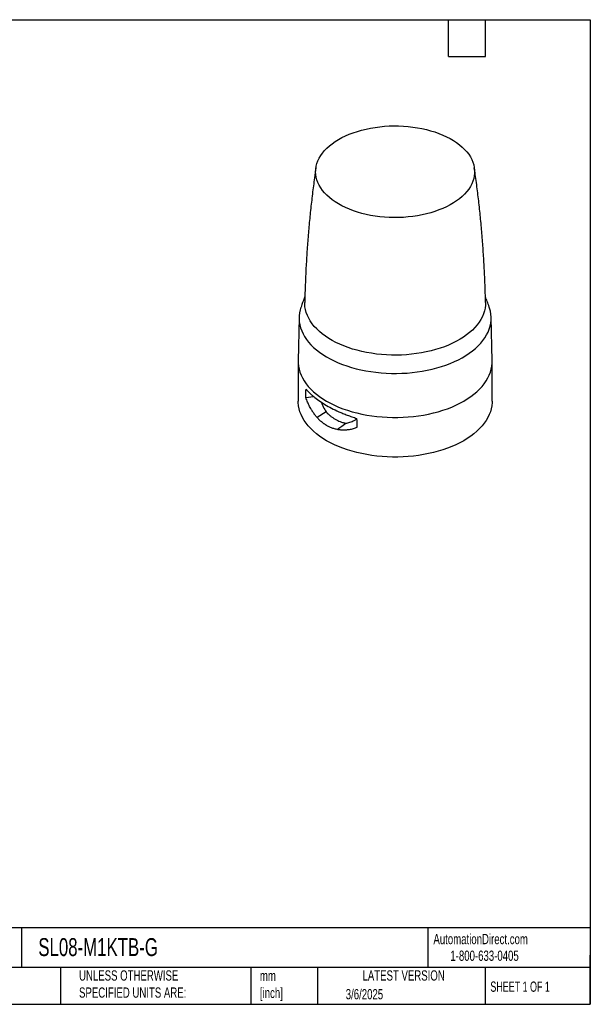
# Model space of a CAD drawing. Header units: millimetres. Extents: x 13 to 546, y 13 to 419.
# Tile 14 of 14: x 311 to 546, y 13 to 419. Entities that reach past the tile are written whole.
import ezdxf

# ---------------------------------------------------------------- set-up
doc = ezdxf.new("R2010")
doc.units = ezdxf.units.MM
doc.header["$LTSCALE"] = 2
doc.linetypes.add('SLD-Solid', pattern=[0])
doc.layers.add('TEXT', color=140, linetype='SLD-Solid', lineweight=25)
doc.styles.add('SLDTEXTSTYLE0', font='TXT', dxfattribs={"width": 0.7})
doc.styles.add('SLDTEXTSTYLE1', font='TXT', dxfattribs={"width": 0.65})

msp = doc.modelspace()

# ---------------------------------------------------------------- linework, layer by layer
for p, q in [((425.985, 296.239), (425.601, 278.278)), ((505.595, 278.278), (505.211, 296.239)), ((425.598, 277.993), (425.598, 261.662)), ((505.598, 261.662), (505.598, 277.993)), ((428.772, 263.1), (431.87, 263.64)), ((437.155, 257.179), (433.427, 254.894))]:
    msp.add_line(p, q)
at = {"flags": 128}
for points in [[(465.087, 375.277), (467.049, 375.261), (469.006, 375.177), (470.951, 375.026), (472.876, 374.807), (474.776, 374.523), (476.642, 374.174), (478.469, 373.761), (480.251, 373.285), (481.979, 372.749), (483.649, 372.154), (485.254, 371.503), (486.789, 370.797), (488.248, 370.039), (489.626, 369.233), (490.919, 368.38), (492.12, 367.485), (493.226, 366.549), (494.234, 365.577), (495.139, 364.572), (495.938, 363.537), (496.629, 362.477), (497.208, 361.395), (497.675, 360.294), (498.026, 359.18), (498.262, 358.055), (498.381, 356.924), (498.382, 355.792), (498.266, 354.661), (498.033, 353.536), (497.684, 352.421), (497.22, 351.321), (496.642, 350.238), (495.954, 349.177), (495.157, 348.142), (494.254, 347.136), (493.249, 346.163), (492.144, 345.227), (490.945, 344.33), (489.655, 343.477), (488.279, 342.669), (486.821, 341.911), (485.288, 341.204), (483.684, 340.551), (482.015, 339.955), (480.288, 339.418), (478.508, 338.941), (476.682, 338.526), (474.816, 338.175), (472.917, 337.89), (470.992, 337.67), (469.047, 337.517), (467.091, 337.432), (465.129, 337.414), (463.168, 337.464), (461.217, 337.582), (459.281, 337.767), (457.367, 338.018), (455.483, 338.335), (453.636, 338.717), (451.831, 339.161), (450.075, 339.667), (448.375, 340.233), (446.737, 340.857), (445.166, 341.536), (443.668, 342.267), (442.249, 343.05), (440.913, 343.88), (439.666, 344.754), (438.512, 345.67), (437.454, 346.625), (436.498, 347.614), (435.645, 348.634), (434.9, 349.682), (434.264, 350.754), (433.741, 351.845), (433.332, 352.953), (433.038, 354.073), (432.861, 355.202), (432.801, 356.334), (432.858, 357.466), (433.033, 358.595), (433.324, 359.715), (433.731, 360.823), (434.252, 361.915), (434.885, 362.987), (435.628, 364.036), (436.478, 365.057), (437.433, 366.047), (438.488, 367.002), (439.641, 367.919), (440.886, 368.794), (442.22, 369.625), (443.637, 370.408), (445.133, 371.141), (446.703, 371.821), (448.34, 372.446), (450.038, 373.013), (451.793, 373.52), (453.597, 373.966), (455.444, 374.349), (457.327, 374.667), (459.24, 374.92), (461.175, 375.107), (463.127, 375.226), (465.087, 375.277)], [(502.877, 302.413), (502.849, 301.293), (502.706, 300.089), (502.446, 298.891), (502.07, 297.704), (501.58, 296.53), (500.976, 295.374), (500.26, 294.24), (499.436, 293.13), (498.505, 292.049), (497.471, 291), (496.337, 289.986), (495.105, 289.01), (493.781, 288.076), (492.368, 287.186), (490.871, 286.343), (489.295, 285.55), (487.644, 284.809), (485.923, 284.122), (484.139, 283.493), (482.296, 282.922), (480.401, 282.412), (478.459, 281.964), (476.477, 281.579), (474.46, 281.26), (472.416, 281.006), (470.35, 280.818), (468.269, 280.698), (466.18, 280.645), (464.089, 280.66), (462.003, 280.743), (459.928, 280.893), (457.87, 281.11), (455.838, 281.394), (453.835, 281.742), (451.87, 282.155), (449.948, 282.631), (448.076, 283.168), (446.258, 283.765), (444.502, 284.42), (442.811, 285.131), (441.193, 285.895), (439.651, 286.711), (438.191, 287.575), (436.817, 288.485), (435.533, 289.438), (434.344, 290.432), (433.254, 291.462), (432.265, 292.526), (431.382, 293.62), (430.605, 294.741), (429.939, 295.885), (429.385, 297.049), (428.946, 298.229), (428.621, 299.422), (428.413, 300.623), (428.321, 301.829), (428.319, 302.413)], [(426.767, 300.485), (426.409, 299.304), (426.153, 298.074), (426.012, 296.838), (425.987, 295.6), (426.079, 294.362), (426.286, 293.13), (426.609, 291.905), (427.046, 290.693), (427.596, 289.495), (428.258, 288.317), (429.029, 287.161), (429.908, 286.031), (430.891, 284.93), (431.976, 283.862), (433.159, 282.829), (434.438, 281.834), (435.808, 280.881), (437.266, 279.972), (438.806, 279.11), (440.426, 278.297), (442.119, 277.536), (443.881, 276.83), (445.706, 276.179), (447.59, 275.586), (449.527, 275.053), (451.511, 274.582), (453.536, 274.173), (455.597, 273.828), (457.687, 273.548), (459.8, 273.333), (461.93, 273.185), (464.071, 273.104), (466.216, 273.09), (468.36, 273.142), (470.495, 273.262), (472.617, 273.449), (474.717, 273.701), (476.791, 274.018), (478.832, 274.4), (480.834, 274.846), (482.791, 275.353), (484.699, 275.92), (486.55, 276.547), (488.339, 277.23), (490.062, 277.968), (491.713, 278.759), (493.288, 279.601), (494.781, 280.49), (496.189, 281.425), (497.507, 282.402), (498.731, 283.419), (499.858, 284.473), (500.885, 285.561), (501.808, 286.679), (502.625, 287.824), (503.333, 288.993), (503.931, 290.183), (504.416, 291.389), (504.788, 292.609), (505.044, 293.839), (505.185, 295.075), (505.21, 296.313), (505.118, 297.551), (504.911, 298.784), (504.588, 300.008), (504.43, 300.484)], [(425.601, 278.278), (425.613, 277.367), (425.73, 276.119), (425.965, 274.875), (426.315, 273.641), (426.781, 272.42), (427.36, 271.215), (428.052, 270.03), (428.854, 268.868), (429.764, 267.733), (430.778, 266.628), (431.895, 265.556), (433.111, 264.521), (434.422, 263.526), (435.824, 262.572), (437.314, 261.665), (438.887, 260.805), (440.538, 259.995), (442.263, 259.238), (444.056, 258.536), (445.912, 257.891), (447.826, 257.306), (449.792, 256.781), (451.805, 256.318), (453.858, 255.918), (455.945, 255.584), (458.061, 255.315), (460.198, 255.113), (462.352, 254.977), (464.515, 254.91), (466.682, 254.91), (468.845, 254.977), (470.998, 255.113), (473.136, 255.315), (475.252, 255.584), (477.339, 255.918), (479.392, 256.318), (481.405, 256.781), (483.371, 257.306), (485.285, 257.891), (487.141, 258.536), (488.934, 259.238), (490.659, 259.995), (492.31, 260.805), (493.883, 261.665), (495.373, 262.572), (496.775, 263.526), (498.086, 264.521), (499.302, 265.556), (500.419, 266.628), (501.433, 267.733), (502.343, 268.868), (503.145, 270.03), (503.837, 271.215), (504.416, 272.42), (504.882, 273.641), (505.232, 274.875), (505.466, 276.119), (505.584, 277.367), (505.595, 278.278)], [(493.883, 245.334), (492.31, 244.474), (490.659, 243.664), (488.934, 242.907), (487.141, 242.205), (485.285, 241.561), (483.371, 240.975), (481.405, 240.45), (479.392, 239.987), (477.339, 239.588), (475.252, 239.253), (473.136, 238.984), (470.998, 238.782), (468.845, 238.647), (466.682, 238.579), (464.515, 238.579), (462.352, 238.647), (460.198, 238.782), (458.061, 238.984), (455.945, 239.253), (453.858, 239.588), (451.805, 239.987), (449.792, 240.45), (447.826, 240.975), (445.912, 241.561), (444.056, 242.205), (442.263, 242.907), (440.538, 243.664), (438.887, 244.474), (437.314, 245.334), (435.824, 246.242), (434.422, 247.195), (433.111, 248.19), (431.895, 249.226), (430.778, 250.297), (429.764, 251.402), (428.854, 252.537), (428.052, 253.699), (427.36, 254.884), (426.781, 256.089), (426.315, 257.31), (425.965, 258.545), (425.73, 259.788), (425.613, 261.037), (425.598, 261.662)], [(505.598, 261.662), (505.584, 261.037), (505.466, 259.788), (505.232, 258.545), (504.882, 257.31), (504.416, 256.089), (503.837, 254.884), (503.145, 253.699), (502.343, 252.537), (501.433, 251.402), (500.419, 250.297), (499.302, 249.226), (498.086, 248.19), (496.775, 247.195), (495.373, 246.242), (493.883, 245.334)], [(441.829, 250.043), (442.044, 250.202), (442.443, 250.496), (442.841, 250.789), (443.24, 251.083), (443.638, 251.377), (445.204, 252.531)]]:
    msp.add_lwpolyline(points, dxfattribs=at)
for points, knots in [([(432.931, 357.944), (432.731, 356.592), (432.203, 353.007), (431.459, 347.161), (430.688, 340.413), (430.024, 333.643), (429.462, 326.856), (429.003, 320.055), (428.653, 313.244), (428.425, 307.362), (428.357, 303.75), (428.332, 302.413)], [0, 0, 0, 0, 0.0738269, 0.1957369, 0.3177193, 0.4397591, 0.5618421, 0.6839545, 0.8060829, 0.9282142, 1, 1, 1, 1]), ([(502.869, 302.413), (502.83, 304.241), (502.741, 308.339), (502.478, 314.702), (502.105, 321.497), (501.626, 328.278), (501.044, 335.039), (500.362, 341.78), (499.573, 348.494), (498.875, 353.883), (498.404, 357.024), (498.266, 357.944)], [0, 0, 0, 0, 0.0981272, 0.2200774, 0.3419513, 0.4637363, 0.5854198, 0.7069888, 0.82843, 0.9497299, 1, 1, 1, 1]), ([(428.383, 304.827), (428.381, 304.821), (427.938, 303.747), (427.4, 302.303), (426.903, 300.847), (426.781, 300.492)], [0, 0, 0, 0, 0.0042294, 0.7572464, 1, 1, 1, 1]), ([(504.417, 300.491), (504.149, 301.261), (503.643, 302.713), (503.077, 304.136), (502.81, 304.804)], [0, 0, 0, 0, 0.5296372, 1, 1, 1, 1]), ([(428.772, 263.1), (428.772, 263.301), (428.773, 263.704), (428.779, 264.302), (428.788, 264.894), (428.802, 265.481), (428.819, 266.063), (428.834, 266.447), (428.841, 266.638)], [0, 0, 0, 0, 0.1665616, 0.3331257, 0.4997221, 0.6663802, 0.8331297, 1, 1, 1, 1]), ([(428.841, 266.638), (428.929, 266.535), (429.103, 266.328), (429.375, 266.021), (429.654, 265.717), (429.941, 265.416), (430.236, 265.119), (430.537, 264.825), (430.845, 264.534), (431.159, 264.247), (431.48, 263.963), (431.806, 263.682), (432.139, 263.405), (433.071, 262.651), (434.714, 261.447), (437.268, 259.856), (440.072, 258.354), (442.378, 257.289), (444.027, 256.598), (444.932, 256.234), (445.862, 255.877), (446.816, 255.527), (447.794, 255.184), (448.796, 254.849), (449.478, 254.635), (449.821, 254.527)], [0, 0, 0, 0, 0.0216221, 0.0431005, 0.0644353, 0.0856266, 0.1066745, 0.1275792, 0.1483408, 0.1689595, 0.1894355, 0.2097688, 0.2299597, 0.2500083, 0.3756834, 0.4999412, 0.623809, 0.7491198, 0.7837865, 0.8188431, 0.8542902, 0.8901288, 0.9263595, 0.962983, 1, 1, 1, 1]), ([(433.427, 254.894), (433.338, 254.995), (433.158, 255.198), (432.895, 255.511), (432.638, 255.831), (432.385, 256.159), (432.138, 256.494), (431.895, 256.837), (431.658, 257.187), (431.426, 257.544), (431.199, 257.909), (430.977, 258.281), (430.677, 258.805), (430.309, 259.491), (429.887, 260.354), (429.49, 261.243), (429.115, 262.158), (428.886, 262.785), (428.772, 263.1)], [0, 0, 0, 0, 0.0450692, 0.0901722, 0.1353234, 0.1805366, 0.2258261, 0.2712058, 0.3166896, 0.3622912, 0.4080245, 0.453903, 0.4999401, 0.5990707, 0.6985136, 0.7983982, 0.8988519, 1, 1, 1, 1]), ([(435.136, 261.215), (435.406, 260.572), (435.995, 259.166), (436.746, 257.878), (437.155, 257.179)], [0, 0, 0, 0, 0.4570955, 1, 1, 1, 1]), ([(437.155, 257.179), (437.229, 257.098), (437.379, 256.936), (437.611, 256.699), (437.852, 256.464), (438.102, 256.232), (438.361, 256.003), (438.628, 255.776), (439.113, 255.385), (439.842, 254.853), (440.844, 254.227), (441.889, 253.671), (442.794, 253.271), (443.533, 252.993), (444.1, 252.809), (444.655, 252.652), (445.023, 252.571), (445.204, 252.531)], [0, 0, 0, 0, 0.0338011, 0.0682235, 0.1032788, 0.1389776, 0.1753304, 0.2123469, 0.2500363, 0.3728627, 0.5002183, 0.6274977, 0.7502664, 0.8157653, 0.8791845, 0.9405767, 1, 1, 1, 1]), ([(433.427, 254.894), (433.523, 254.789), (433.713, 254.58), (434.004, 254.279), (434.296, 253.989), (434.591, 253.711), (434.888, 253.445), (435.186, 253.19), (435.487, 252.945), (435.79, 252.712), (436.093, 252.489), (436.398, 252.276), (436.704, 252.074), (437.009, 251.882), (437.414, 251.642), (437.924, 251.364), (438.546, 251.063), (439.18, 250.792), (439.827, 250.554), (440.484, 250.349), (441.151, 250.175), (441.602, 250.087), (441.829, 250.043)], [0, 0, 0, 0, 0.0410081, 0.0815213, 0.1215678, 0.1611748, 0.2003686, 0.2391744, 0.2776144, 0.3156912, 0.353397, 0.3907246, 0.4276669, 0.4642176, 0.5003707, 0.5709721, 0.6419016, 0.7130698, 0.7843883, 0.855882, 0.9277009, 1, 1, 1, 1]), ([(445.204, 252.531), (445.793, 252.662), (446.975, 252.925), (448.521, 253.569), (449.447, 254.119), (449.829, 254.346)], [0, 0, 0, 0, 0.3683962, 0.73968487, 1, 1, 1, 1]), ([(441.829, 250.043), (441.95, 250.022), (442.206, 249.978), (442.614, 249.922), (443.065, 249.873), (443.56, 249.837), (444.097, 249.815), (444.676, 249.815), (445.296, 249.839), (445.996, 249.895), (446.762, 249.995), (447.577, 250.146), (448.387, 250.339), (449.191, 250.571), (449.72, 250.76), (449.985, 250.854)], [0, 0, 0, 0, 0.0446585, 0.0944982, 0.1495064, 0.2096387, 0.2748111, 0.3449428, 0.4200005, 0.4999494, 0.5996483, 0.6993111, 0.7991662, 0.8993683, 1, 1, 1, 1])]:
    msp.add_open_spline(points, degree=3, knots=knots)
msp.add_open_spline([(449.985, 250.854), (449.985, 252.067), (449.93, 253.291), (449.821, 254.527)], degree=3)
at = {"layer": 'TEXT'}
for p, q in [((12.7, 419.1), (546.1, 419.1)), ((487.68, 403.86), (487.68, 419.1)), ((502.92, 403.86), (502.92, 419.1)), ((546.1, 419.1), (546.1, 12.7)), ((487.68, 403.86), (502.92, 403.86)), ((546.1, 44.252), (12.7, 44.252)), ((311.518, 44.252), (311.518, 27.94)), ((479.151, 44.252), (479.151, 27.94)), ((546.1, 12.7), (546.1, 33.02)), ((546.1, 27.94), (12.7, 27.94)), ((327.56, 27.94), (327.56, 12.7)), ((406.049, 27.94), (406.049, 12.7)), ((433.624, 27.94), (433.624, 12.7)), ((502.697, 27.94), (502.697, 12.7)), ((12.7, 12.7), (546.1, 12.7))]:
    msp.add_line(p, q, dxfattribs=at)

# ---------------------------------------------------------------- texts
for s, insert, char_height, attachment_point, style in [('AutomationDirect.com', (481.39, 41.753), 4.23333, 1, 'SLDTEXTSTYLE0'), ('SL08-M1KTB-G', (318.415, 40.013), 7.40833, 1, 'SLDTEXTSTYLE0'), ('1-800-633-0405', (488.383, 34.874), 4.23333, 1, 'SLDTEXTSTYLE0'), ('UNLESS OTHERWISE ^JSPECIFIED UNITS ARE:', (335.216, 26.721), 4.23333, 1, 'SLDTEXTSTYLE0'), ('mm^J[inch]', (409.814, 26.594), 4.2333, 1, 'SLDTEXTSTYLE0'), ('LATEST VERSION', (469.104, 26.728), 4.23333, 2, 'SLDTEXTSTYLE0'), ('SHEET 1 OF 1', (504.883, 22.103), 4.23333, 1, 'SLDTEXTSTYLE1'), ('3/6/2025', (445.226, 18.994), 4.2333, 1, 'SLDTEXTSTYLE0')]:
    msp.add_mtext(s, dxfattribs=dict(at, insert=insert, char_height=char_height, attachment_point=attachment_point, style=style))

doc.saveas('drawing.dxf')
